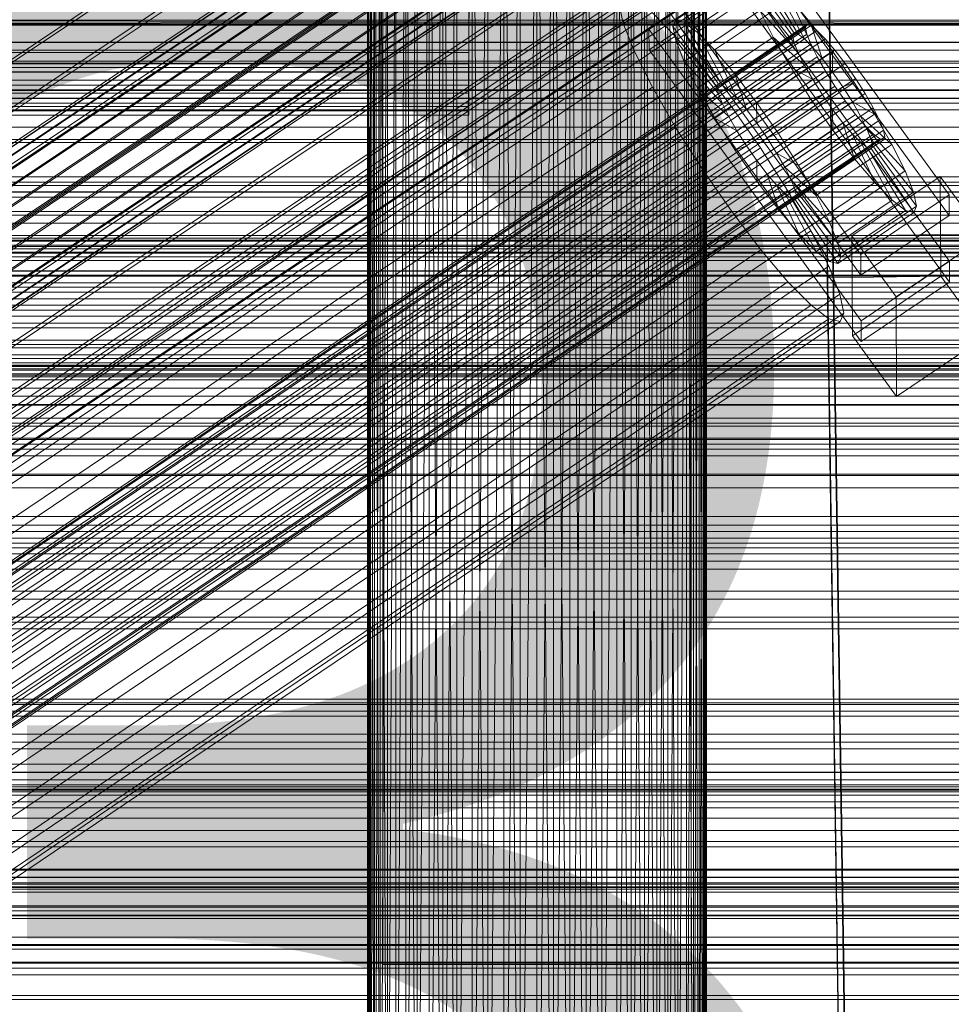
# Model space of a CAD drawing. Header units: millimetres. Extents: x -3490 to 61924, y -72580 to 6847.
# Tile 242 of 256: x 253 to 374, y -33995 to -33867. Entities that reach past the tile are written whole.
import ezdxf

# ---------------------------------------------------------------- set-up
doc = ezdxf.new("R2010")
doc.units = ezdxf.units.MM
for name, color, linetype, lineweight in [('COTAS_O', 1, 'Continuous', 0), ('COTAS_P', 1, 'Continuous', 0), ('frontal_briquetadora', 7, 'Continuous', 0), ('frontal_C01', 7, 'Continuous', 0), ('frontal_C02', 7, 'Continuous', 0), ('frontal_C03', 7, 'Continuous', 0), ('frontal_secador', 7, 'Continuous', 0)]:
    doc.layers.add(name, color=color, linetype=linetype, lineweight=lineweight)
doc.dimstyles.new('R19_100', dxfattribs={"dimtxt": 250, "dimasz": 150, "dimexe": 150, "dimexo": 80, "dimgap": 100, "dimtad": 1, "dimtih": 1, "dimtoh": 1, "dimdsep": 46, "dimcen": 0.09, "dimadec": 0, "dimazin": 0, "dimtfac": 1, "dimtdec": 4, "dimtofl": 0, "dimtmove": 0, "dimatfit": 3, "dimfxl": 1, "dimtolj": 1, "dimtzin": 0, "dimarcsym": 0})

# ---------------------------------------------------------------- blocks, each defined once
blk = doc.blocks.new('DIM_R29_57')
at = {"layer": 'COTAS_O'}
for p, q in [((-1725, -33700), (-1575, -33655)), ((1725, -33700), (1575, -33655)), ((-1725, -34400), (-1725, -33700)), ((-1725, -33700), (1725, -33700)), ((-1725, -33700), (-1575, -33745)), ((1725, -33700), (1575, -33745)), ((1725, -34400), (1725, -33700))]:
    blk.add_line(p, q, dxfattribs=at)
blk.add_text('3450 O', height=250, dxfattribs=at).set_placement((0, -33600))
blk = doc.blocks.new('DIM_R29_58')
at = {"layer": 'COTAS_P'}
for p, q in [((-150, -32300), (550, -32300)), ((550, -32300), (505, -32450)), ((550, -34900), (550, -32300)), ((550, -32300), (595, -32450)), ((550, -34900), (505, -34750)), ((550, -34900), (595, -34750)), ((-150, -34900), (550, -34900))]:
    blk.add_line(p, q, dxfattribs=at)
blk.add_text('2600 P', height=250, rotation=90, dxfattribs=at).set_placement((450, -33600))
blk = doc.blocks.new('DIM_R29_61')
at = {"layer": 'COTAS_O'}
for p, q in [((-650, -34200), (-500, -34155)), ((650, -34200), (500, -34155)), ((-650, -34900), (-650, -34200)), ((-650, -34200), (650, -34200)), ((-650, -34200), (-500, -34245)), ((650, -34200), (500, -34245)), ((650, -34900), (650, -34200))]:
    blk.add_line(p, q, dxfattribs=at)
blk.add_text('1300 O', height=250, dxfattribs=at).set_placement((0, -34100))

msp = doc.modelspace()

# ---------------------------------------------------------------- linework, layer by layer
at = {"layer": 'frontal_briquetadora'}
for p, q in [((300, -33818), (300, -33990)), ((340, -33818), (340, -33990)), ((298.106, -33820), (298, -34060)), ((298, -33820), (298, -34060)), ((298, -33820), (298.106, -34060)), ((298.423, -33820), (298.106, -34060)), ((298.106, -33820), (298.106, -34060)), ((298.106, -33820), (298.423, -34060)), ((298.947, -33820), (298.423, -34060)), ((298.423, -33820), (298.423, -34060)), ((298.423, -33820), (298.947, -34060)), ((299.675, -33820), (298.947, -34060)), ((298.947, -33820), (298.947, -34060)), ((298.947, -33820), (299.675, -34060)), ((300.598, -33820), (299.675, -34060)), ((299.675, -33820), (299.675, -34060)), ((299.675, -33820), (300.598, -34060)), ((301.708, -33820), (300.598, -34060)), ((300.598, -33820), (300.598, -34060)), ((302.994, -33820), (301.708, -34060)), ((301.708, -33820), (301.708, -34060)), ((304.444, -33820), (302.994, -34060)), ((302.994, -33820), (302.994, -34060)), ((302.994, -33820), (304.444, -34060)), ((306.043, -33820), (304.444, -34060)), ((304.444, -33820), (304.444, -34060)), ((307.777, -33820), (306.043, -34060)), ((306.043, -34060), (306.043, -33820)), ((306.043, -33820), (307.777, -34060)), ((309.629, -33820), (307.777, -34060)), ((307.777, -34060), (307.777, -33820)), ((307.777, -33820), (309.629, -34060)), ((311.581, -33820), (309.629, -34060)), ((309.629, -34060), (309.629, -33820)), ((313.614, -33820), (311.581, -34060)), ((311.581, -34060), (311.581, -33820)), ((311.581, -33820), (313.614, -34060)), ((315.708, -33820), (313.614, -34060)), ((313.614, -34060), (313.614, -33820)), ((317.844, -33820), (315.708, -34060)), ((315.708, -34060), (315.708, -33820)), ((315.708, -33820), (317.844, -34060)), ((320, -33820), (317.844, -34060)), ((317.844, -34060), (317.844, -33820)), ((320, -34060), (320, -33820)), ((322.156, -33820), (320, -34060)), ((322.156, -34060), (320, -33820)), ((322.156, -33820), (322.156, -34060)), ((322.156, -34060), (324.292, -33820)), ((324.292, -34060), (322.156, -33820)), ((324.292, -33820), (324.292, -34060)), ((324.292, -34060), (326.386, -33820)), ((326.386, -34060), (324.292, -33820)), ((326.386, -33820), (326.386, -34060)), ((326.386, -34060), (328.419, -33820)), ((328.419, -34060), (326.386, -33820)), ((328.419, -33820), (328.419, -34060)), ((328.419, -34060), (330.371, -33820)), ((330.371, -33820), (330.371, -34060)), ((330.371, -34060), (332.223, -33820)), ((332.223, -34060), (330.371, -33820)), ((332.223, -33820), (332.223, -34060)), ((332.223, -34060), (333.957, -33820)), ((333.957, -34060), (332.223, -33820)), ((333.957, -33820), (333.957, -34060)), ((333.957, -34060), (335.556, -33820)), ((335.556, -34060), (333.957, -33820)), ((335.556, -33820), (335.556, -34060)), ((337.006, -33820), (335.556, -34060)), ((337.006, -34060), (335.556, -33820)), ((337.006, -33820), (337.006, -34060)), ((338.292, -33820), (337.006, -34060)), ((338.292, -34060), (337.006, -33820)), ((338.292, -33820), (338.292, -34060)), ((339.402, -33820), (338.292, -34060)), ((339.402, -33820), (339.402, -34060)), ((340.325, -33820), (339.402, -34060)), ((340.325, -34060), (339.402, -33820)), ((340.325, -33820), (340.325, -34060)), ((341.053, -33820), (340.325, -34060)), ((340.325, -33820), (341.053, -34060)), ((341.053, -33820), (341.053, -34060)), ((341.577, -33820), (341.053, -34060)), ((341.053, -33820), (341.577, -34060)), ((341.577, -33820), (341.577, -34060)), ((341.894, -33820), (341.577, -34060)), ((341.577, -33820), (341.894, -34060)), ((341.894, -33820), (341.894, -34060)), ((342, -33820), (341.894, -34060)), ((342, -33820), (342, -34060)), ((430, -33867.416), (210, -33867.416)), ((430, -33867.416), (210, -33867.891)), ((430, -33867.891), (210, -33867.416)), ((430, -33867.891), (210, -33867.891)), ((430, -33867.891), (210, -33868.05)), ((430, -33868.05), (210, -33867.891)), ((430, -33868.05), (210, -33868.05)), ((301.981, -33990), (300, -33990)), ((307.53, -33990), (301.981, -33990)), ((315.55, -33990), (307.53, -33990)), ((324.45, -33990), (315.55, -33990)), ((332.47, -33990), (324.45, -33990)), ((338.019, -33990), (332.47, -33990)), ((340, -33990), (338.019, -33990))]:
    msp.add_line(p, q, dxfattribs=at)
at = {"layer": 'frontal_C01'}
for p, q in [((345.969, -33852.21), (373.501, -33890.064)), ((373.513, -33892.761), (345.981, -33854.906)), ((362.033, -33897.801), (334.501, -33859.946)), ((334.539, -33868.574), (346.008, -33860.838)), ((338.005, -33867.395), (347.835, -33860.764)), ((339.088, -33867.656), (348.918, -33861.025)), ((346.008, -33860.838), (373.539, -33898.692)), ((347.835, -33860.764), (353.378, -33869.079)), ((348.918, -33861.025), (353.892, -33869.203)), ((337.64, -33868.21), (347.47, -33861.579)), ((340.816, -33868.977), (350.645, -33862.346)), ((347.47, -33861.579), (353.205, -33869.465)), ((350.645, -33862.346), (354.71, -33869.828)), ((334.513, -33862.643), (362.045, -33900.497)), ((346.02, -33863.534), (334.551, -33871.27)), ((338.017, -33870.047), (347.847, -33863.416)), ((373.551, -33901.388), (346.02, -33863.534)), ((347.847, -33863.416), (353.384, -33870.335)), ((146.872, -33988.618), (331.181, -33864.284)), ((148.32, -33988.968), (332.629, -33864.633)), ((343.069, -33871.266), (352.899, -33864.635)), ((355.525, -33867.737), (352.899, -33864.635)), ((352.899, -33864.635), (355.777, -33870.913)), ((146.383, -33989.708), (330.692, -33865.373)), ((150.629, -33990.733), (334.938, -33866.398)), ((330.692, -33865.373), (331.197, -33867.828)), ((337.95, -33869.458), (334.938, -33866.398)), ((339.111, -33872.779), (348.941, -33866.148)), ((348.941, -33866.148), (353.902, -33871.63)), ((348.941, -33866.148), (350.678, -33869.59)), ((337.64, -33868.21), (338.005, -33867.395)), ((343.549, -33875.71), (338.005, -33867.395)), ((338.005, -33867.395), (339.088, -33867.656)), ((344.062, -33875.834), (339.088, -33867.656)), ((339.088, -33867.656), (340.816, -33868.977)), ((141.045, -34012.589), (354.844, -33868.36)), ((141.218, -34012.202), (355.017, -33867.974)), ((141.731, -34012.326), (355.53, -33868.098)), ((142.549, -34012.952), (356.348, -33868.723)), ((146.887, -33992.163), (331.197, -33867.828)), ((331.197, -33867.828), (332.659, -33871.481)), ((334.551, -33871.27), (334.539, -33868.574)), ((362.071, -33906.429), (334.539, -33868.574)), ((343.376, -33876.097), (337.64, -33868.21)), ((338.017, -33870.047), (337.64, -33868.21)), ((344.88, -33876.46), (340.816, -33868.977)), ((340.816, -33868.977), (343.069, -33871.266)), ((345.695, -33874.368), (355.525, -33867.737)), ((355.017, -33867.974), (354.844, -33868.36)), ((354.844, -33868.36), (355.022, -33869.23)), ((355.53, -33868.098), (355.017, -33867.974)), ((358.345, -33871.44), (355.525, -33867.737)), ((355.525, -33867.737), (357.021, -33872.382)), ((356.348, -33868.723), (355.53, -33868.098)), ((357.415, -33869.808), (356.348, -33868.723)), ((141.224, -34013.458), (355.022, -33869.23)), ((143.617, -34014.036), (357.415, -33869.808)), ((153.641, -33993.793), (337.95, -33869.458)), ((341.461, -33873.605), (337.95, -33869.458)), ((343.554, -33876.967), (338.017, -33870.047)), ((339.111, -33872.779), (338.017, -33870.047)), ((340.848, -33876.221), (350.678, -33869.59)), ((353.205, -33869.465), (343.376, -33876.097)), ((353.378, -33869.079), (343.549, -33875.71)), ((353.892, -33869.203), (344.062, -33875.834)), ((354.71, -33869.828), (344.88, -33876.46)), ((350.678, -33869.59), (354.725, -33873.26)), ((350.678, -33869.59), (352.938, -33873.508)), ((353.205, -33869.465), (353.378, -33869.079)), ((353.384, -33870.335), (353.205, -33869.465)), ((353.378, -33869.079), (353.892, -33869.203)), ((353.892, -33869.203), (354.71, -33869.828)), ((354.71, -33869.828), (355.777, -33870.913)), ((355.022, -33869.23), (355.541, -33870.524)), ((358.659, -33871.277), (357.415, -33869.808)), ((141.742, -34014.753), (355.541, -33870.524)), ((144.861, -34015.505), (358.659, -33871.277)), ((148.35, -33995.816), (332.659, -33871.481)), ((332.659, -33871.481), (334.981, -33876.083)), ((334.551, -33871.27), (362.083, -33909.125)), ((345.947, -33877.544), (343.069, -33871.266)), ((343.069, -33871.266), (345.695, -33874.368)), ((353.384, -33870.335), (343.554, -33876.967)), ((355.777, -33870.913), (345.947, -33877.544)), ((358.345, -33871.44), (348.515, -33878.072)), ((353.902, -33871.63), (353.384, -33870.335)), ((355.541, -33870.524), (356.363, -33872.155)), ((355.777, -33870.913), (357.021, -33872.382)), ((358.357, -33874.137), (358.345, -33871.44)), ((361.166, -33875.493), (358.345, -33871.44)), ((359.995, -33873.031), (358.659, -33871.277)), ((142.565, -34016.383), (356.363, -33872.155)), ((344.073, -33878.261), (339.111, -33872.779)), ((340.848, -33876.221), (339.111, -33872.779)), ((353.902, -33871.63), (344.073, -33878.261)), ((357.021, -33872.382), (347.191, -33879.013)), ((354.725, -33873.26), (353.902, -33871.63)), ((356.363, -33872.155), (357.434, -33874.011)), ((357.021, -33872.382), (358.357, -33874.137)), ((143.635, -34018.239), (357.434, -33874.011)), ((359.995, -33873.031), (146.196, -34017.26)), ((157.152, -33997.94), (341.461, -33873.605)), ((345.231, -33878.556), (341.461, -33873.605)), ((343.108, -33880.139), (352.938, -33873.508)), ((354.725, -33873.26), (344.895, -33879.891)), ((352.938, -33873.508), (355.796, -33875.116)), ((352.938, -33873.508), (355.569, -33877.633)), ((355.796, -33875.116), (354.725, -33873.26)), ((357.434, -33874.011), (358.68, -33875.965)), ((361.332, -33874.951), (359.995, -33873.031)), ((147.533, -34019.179), (361.332, -33874.951)), ((347.191, -33879.013), (345.695, -33874.368)), ((345.695, -33874.368), (348.515, -33878.072)), ((355.796, -33875.116), (345.966, -33881.747)), ((348.527, -33880.768), (358.357, -33874.137)), ((357.042, -33877.07), (355.796, -33875.116)), ((358.357, -33874.137), (359.693, -33876.056)), ((362.578, -33876.905), (361.332, -33874.951)), ((144.881, -34020.193), (358.68, -33875.965)), ((150.672, -34000.418), (334.981, -33876.083)), ((334.981, -33876.083), (338.003, -33881.32)), ((344.895, -33879.891), (340.848, -33876.221)), ((343.108, -33880.139), (340.848, -33876.221)), ((343.549, -33875.71), (343.376, -33876.097)), ((343.376, -33876.097), (343.554, -33876.967)), ((344.062, -33875.834), (343.549, -33875.71)), ((344.88, -33876.46), (344.062, -33875.834)), ((345.947, -33877.544), (344.88, -33876.46)), ((359.693, -33876.056), (349.863, -33882.687)), ((351.336, -33882.124), (361.166, -33875.493)), ((358.68, -33875.965), (360.017, -33877.884)), ((361.166, -33875.493), (359.693, -33876.056)), ((359.693, -33876.056), (360.939, -33878.011)), ((363.797, -33879.619), (361.166, -33875.493)), ((146.218, -34022.113), (360.017, -33877.884)), ((148.779, -34021.134), (362.578, -33876.905)), ((343.554, -33876.967), (344.073, -33878.261)), ((345.739, -33884.264), (355.569, -33877.633)), ((347.191, -33879.013), (345.947, -33877.544)), ((357.042, -33877.07), (347.212, -33883.701)), ((355.569, -33877.633), (357.042, -33877.07)), ((355.569, -33877.633), (358.39, -33881.686)), ((358.378, -33878.99), (357.042, -33877.07)), ((360.017, -33877.884), (361.352, -33879.639)), ((363.648, -33878.761), (362.578, -33876.905)), ((149.85, -34022.989), (363.648, -33878.761)), ((345.231, -33878.556), (160.922, -34002.891)), ((344.073, -33878.261), (344.895, -33879.891)), ((349.002, -33883.974), (345.231, -33878.556)), ((348.527, -33880.768), (347.191, -33879.013)), ((348.515, -33878.072), (348.527, -33880.768)), ((348.515, -33878.072), (351.336, -33882.124)), ((358.378, -33878.99), (348.548, -33885.621)), ((360.939, -33878.011), (351.109, -33884.642)), ((358.39, -33881.686), (358.378, -33878.99)), ((359.714, -33880.744), (358.378, -33878.99)), ((363.797, -33879.619), (360.939, -33878.011)), ((360.939, -33878.011), (362.01, -33879.866)), ((364.471, -33880.391), (363.648, -33878.761)), ((147.554, -34023.867), (361.352, -33879.639)), ((150.672, -34024.62), (364.471, -33880.391)), ((345.966, -33881.747), (343.108, -33880.139)), ((345.739, -33884.264), (343.108, -33880.139)), ((344.895, -33879.891), (345.966, -33881.747)), ((362.01, -33879.866), (352.18, -33886.497)), ((353.967, -33886.25), (363.797, -33879.619)), ((361.352, -33879.639), (362.596, -33881.108)), ((366.057, -33883.536), (362.01, -33879.866)), ((362.01, -33879.866), (362.833, -33881.497)), ((366.057, -33883.536), (363.797, -33879.619)), ((364.989, -33881.686), (364.471, -33880.391)), ((148.798, -34025.337), (362.596, -33881.108)), ((151.191, -34025.914), (364.989, -33881.686)), ((153.694, -34005.655), (338.003, -33881.32)), ((338.003, -33881.32), (341.52, -33886.835)), ((345.966, -33881.747), (347.212, -33883.701)), ((349.863, -33882.687), (348.527, -33880.768)), ((348.56, -33888.317), (358.39, -33881.686)), ((359.714, -33880.744), (349.884, -33887.375)), ((362.833, -33881.497), (353.003, -33888.128)), ((358.39, -33881.686), (361.21, -33885.389)), ((361.21, -33885.389), (359.714, -33880.744)), ((360.958, -33882.213), (359.714, -33880.744)), ((362.596, -33881.108), (363.664, -33882.193)), ((367.794, -33886.978), (362.833, -33881.497)), ((362.833, -33881.497), (363.351, -33882.791)), ((365.168, -33882.556), (364.989, -33881.686)), ((149.865, -34026.421), (363.664, -33882.193)), ((150.683, -34027.046), (364.482, -33882.818)), ((151.196, -34027.17), (364.995, -33882.942)), ((151.369, -34026.784), (365.168, -33882.556)), ((349.863, -33882.687), (351.336, -33882.124)), ((351.109, -33884.642), (349.863, -33882.687)), ((360.958, -33882.213), (351.128, -33888.845)), ((351.336, -33882.124), (353.967, -33886.25)), ((363.351, -33882.791), (353.521, -33889.422)), ((363.836, -33888.492), (360.958, -33882.213)), ((362.025, -33883.298), (360.958, -33882.213)), ((368.888, -33889.711), (363.351, -33882.791)), ((363.351, -33882.791), (363.53, -33883.661)), ((363.664, -33882.193), (364.482, -33882.818)), ((364.482, -33882.818), (364.995, -33882.942)), ((364.995, -33882.942), (365.168, -33882.556)), ((164.693, -34008.309), (349.002, -33883.974)), ((347.212, -33883.701), (345.739, -33884.264)), ((348.56, -33888.317), (345.739, -33884.264)), ((347.212, -33883.701), (348.548, -33885.621)), ((352.519, -33889.49), (349.002, -33883.974)), ((362.025, -33883.298), (352.196, -33889.929)), ((362.843, -33883.923), (353.014, -33890.554)), ((363.357, -33884.047), (353.527, -33890.678)), ((363.53, -33883.661), (353.7, -33890.292)), ((356.228, -33890.167), (366.057, -33883.536)), ((366.09, -33890.781), (362.025, -33883.298)), ((362.843, -33883.923), (362.025, -33883.298)), ((367.817, -33892.101), (362.843, -33883.923)), ((363.357, -33884.047), (362.843, -33883.923)), ((363.53, -33883.661), (363.357, -33884.047)), ((368.9, -33892.362), (363.357, -33884.047)), ((369.265, -33891.547), (363.53, -33883.661)), ((367.794, -33886.978), (366.057, -33883.536)), ((352.18, -33886.497), (351.109, -33884.642)), ((351.109, -33884.642), (353.967, -33886.25)), ((351.38, -33892.021), (361.21, -33885.389)), ((361.21, -33885.389), (363.836, -33888.492)), ((157.211, -34011.17), (341.52, -33886.835)), ((341.52, -33886.835), (345.291, -33892.253)), ((348.548, -33885.621), (348.56, -33888.317)), ((348.548, -33885.621), (349.884, -33887.375)), ((353.003, -33888.128), (352.18, -33886.497)), ((352.18, -33886.497), (356.228, -33890.167)), ((353.967, -33886.25), (356.228, -33890.167)), ((349.884, -33887.375), (351.38, -33892.021)), ((349.884, -33887.375), (351.128, -33888.845)), ((353.521, -33889.422), (353.003, -33888.128)), ((353.003, -33888.128), (357.964, -33893.61)), ((357.964, -33893.61), (367.794, -33886.978)), ((360.882, -33895.415), (372.35, -33887.678)), ((368.888, -33889.711), (367.794, -33886.978)), ((372.35, -33887.678), (372.408, -33900.62)), ((372.35, -33887.678), (378.086, -33895.565)), ((351.38, -33892.021), (348.56, -33888.317)), ((351.128, -33888.845), (354.006, -33895.123)), ((351.128, -33888.845), (352.196, -33889.929)), ((353.7, -33890.292), (353.521, -33889.422)), ((353.521, -33889.422), (359.058, -33896.342)), ((354.006, -33895.123), (363.836, -33888.492)), ((363.836, -33888.492), (366.09, -33890.781)), ((168.21, -34013.824), (352.519, -33889.49)), ((352.196, -33889.929), (356.26, -33897.412)), ((352.196, -33889.929), (353.014, -33890.554)), ((355.541, -33894.727), (352.519, -33889.49)), ((353.014, -33890.554), (357.987, -33898.732)), ((353.014, -33890.554), (353.527, -33890.678)), ((353.527, -33890.678), (353.7, -33890.292)), ((353.527, -33890.678), (359.07, -33898.994)), ((353.7, -33890.292), (359.436, -33898.178)), ((356.228, -33890.167), (357.964, -33893.61)), ((359.058, -33896.342), (368.888, -33889.711)), ((373.501, -33890.064), (362.033, -33897.801)), ((369.265, -33891.547), (368.888, -33889.711)), ((373.513, -33892.761), (373.501, -33890.064)), ((356.26, -33897.412), (366.09, -33890.781)), ((359.436, -33898.178), (369.265, -33891.547)), ((366.09, -33890.781), (367.817, -33892.101)), ((368.9, -33892.362), (369.265, -33891.547)), ((160.982, -34016.588), (345.291, -33892.253)), ((345.291, -33892.253), (349.061, -33897.204)), ((354.006, -33895.123), (351.38, -33892.021)), ((357.987, -33898.732), (367.817, -33892.101)), ((359.07, -33898.994), (368.9, -33892.362)), ((362.045, -33900.497), (373.513, -33892.761)), ((367.817, -33892.101), (368.9, -33892.362)), ((357.964, -33893.61), (359.058, -33896.342)), ((171.232, -34019.061), (355.541, -33894.727)), ((356.26, -33897.412), (354.006, -33895.123)), ((357.863, -33899.328), (355.541, -33894.727)), ((357.646, -33895.444), (375.644, -33895.198)), ((357.646, -33900.836), (357.646, -33895.444)), ((360.514, -34090.554), (357.646, -33895.444)), ((360.939, -33908.356), (360.882, -33895.415)), ((366.618, -33903.301), (360.882, -33895.415)), ((378.086, -33895.565), (366.618, -33903.301)), ((359.058, -33896.342), (359.436, -33898.178)), ((164.752, -34021.539), (349.061, -33897.204)), ((349.061, -33897.204), (352.572, -33901.351)), ((357.987, -33898.732), (356.26, -33897.412)), ((359.436, -33898.178), (359.07, -33898.994)), ((362.033, -33897.801), (362.045, -33900.497)), ((173.554, -34023.663), (357.863, -33899.328)), ((359.326, -33902.981), (357.863, -33899.328)), ((359.07, -33898.994), (357.987, -33898.732)), ((373.539, -33898.692), (362.071, -33906.429)), ((373.551, -33901.388), (373.539, -33898.692)), ((375.644, -33900.591), (357.646, -33900.836)), ((360.514, -34095.947), (357.646, -33900.836)), ((372.408, -33900.62), (360.939, -33908.356)), ((378.143, -33908.506), (372.408, -33900.62)), ((168.263, -34025.686), (352.572, -33901.351)), ((352.572, -33901.351), (355.584, -33904.411)), ((362.083, -33909.125), (373.551, -33901.388)), ((175.016, -34027.316), (359.326, -33902.981)), ((359.83, -33905.436), (359.326, -33902.981)), ((366.618, -33903.301), (366.675, -33916.243)), ((171.275, -34028.746), (355.584, -33904.411)), ((355.584, -33904.411), (357.893, -33906.176)), ((175.521, -34029.771), (359.83, -33905.436)), ((359.341, -33906.526), (359.83, -33905.436)), ((173.584, -34030.511), (357.893, -33906.176)), ((175.032, -34030.861), (359.341, -33906.526)), ((357.893, -33906.176), (359.341, -33906.526)), ((362.071, -33906.429), (362.083, -33909.125)), ((360.939, -33908.356), (366.675, -33916.243)), ((366.675, -33916.243), (378.143, -33908.506)), ((980, -33912.304), (-980, -33912.304)), ((980, -33917.304), (-980, -33917.304))]:
    msp.add_line(p, q, dxfattribs=at)
at = {"layer": 'frontal_C02'}
for p, q in [((141.045, -33957.913), (354.844, -33814.938)), ((141.218, -33957.459), (355.017, -33814.483)), ((141.731, -33957.515), (355.53, -33814.539)), ((142.549, -33958.077), (356.348, -33815.102)), ((141.224, -33958.847), (355.022, -33815.872)), ((143.617, -33959.108), (357.415, -33816.133)), ((153.641, -33938.604), (337.95, -33815.35)), ((141.742, -33960.197), (355.541, -33817.222)), ((144.861, -33960.537), (358.659, -33817.561)), ((142.565, -33961.871), (356.363, -33818.895)), ((148.35, -33941.678), (332.659, -33818.423)), ((359.995, -33819.291), (146.196, -33962.266)), ((157.152, -33942.637), (341.461, -33819.382)), ((143.635, -33963.754), (357.434, -33820.779)), ((147.533, -33964.178), (361.332, -33821.203)), ((144.881, -33965.719), (358.68, -33822.743)), ((148.779, -33966.143), (362.578, -33823.168)), ((150.672, -33946.401), (334.981, -33823.147)), ((146.218, -33967.631), (360.017, -33824.656)), ((149.85, -33968.027), (363.648, -33825.051)), ((345.231, -33824.263), (160.922, -33947.518)), ((147.554, -33969.361), (361.352, -33826.385)), ((150.672, -33969.7), (364.471, -33826.725)), ((148.798, -33970.789), (362.596, -33827.814)), ((151.191, -33971.05), (364.989, -33828.075)), ((149.865, -33971.82), (363.664, -33828.845)), ((151.369, -33971.984), (365.168, -33829.009)), ((153.694, -33951.717), (338.003, -33828.462)), ((150.683, -33972.383), (364.482, -33829.407)), ((151.196, -33972.439), (364.995, -33829.463)), ((164.693, -33952.915), (349.002, -33829.66)), ((157.211, -33957.262), (341.52, -33834.007)), ((168.21, -33958.46), (352.519, -33835.205)), ((160.982, -33962.659), (345.291, -33839.404)), ((171.232, -33963.775), (355.541, -33840.521)), ((360.514, -34034.881), (357.646, -33841.476)), ((164.752, -33967.54), (349.061, -33844.285)), ((173.554, -33968.499), (357.863, -33845.244)), ((168.263, -33971.572), (352.572, -33848.318)), ((360.514, -34040.842), (357.646, -33847.437)), ((175.016, -33972.308), (359.326, -33849.053)), ((171.275, -33974.481), (355.584, -33851.227)), ((175.521, -33974.944), (359.83, -33851.689)), ((173.584, -33976.069), (357.893, -33852.814)), ((175.032, -33976.227), (359.341, -33852.972)), ((311.15, -33861.944), (311.15, -33867.961)), ((311.15, -33871.585), (311.15, -33866.164)), ((-311.15, -33867.961), (311.15, -33867.961)), ((311.15, -33867.961), (311.15, -33873.052)), ((-311.15, -33871.585), (311.15, -33871.585)), ((311.15, -33875.833), (311.15, -33871.585)), ((-311.15, -33873.052), (311.15, -33873.052)), ((311.15, -33873.052), (311.15, -33876.871)), ((-450, -33876.51), (450, -33876.51)), ((-311.15, -33875.833), (311.15, -33875.833)), ((311.15, -33878.619), (311.15, -33875.833)), ((-311.15, -33876.871), (311.15, -33876.871)), ((311.15, -33876.871), (311.15, -33879.156)), ((-311.15, -33878.619), (311.15, -33878.619)), ((-311.15, -33879.156), (311.15, -33879.156)), ((311.15, -33879.752), (311.15, -33878.619)), ((311.15, -33879.156), (311.15, -33879.752)), ((-311.15, -33879.752), (311.15, -33879.752)), ((450, -33888.432), (-450, -33888.432)), ((450, -33909.919), (-450, -33909.919)), ((-450, -33921.841), (450, -33921.841)), ((430, -33967.57), (-430, -33967.57)), ((430, -33972.57), (-430, -33972.57))]:
    msp.add_line(p, q, dxfattribs=at)
at = {"layer": 'frontal_C03'}
for p, q in [((1250, -33867.932), (-1250, -33867.932)), ((1250, -33870.24), (-1250, -33870.24)), ((-1250, -33871.297), (1250, -33871.297)), ((-1250, -33872.731), (1250, -33872.731)), ((-1250, -33873.529), (1250, -33873.529)), ((-1250, -33874.113), (1250, -33874.113)), ((1250, -33874.149), (-1250, -33874.149)), ((1250, -33875.207), (-1250, -33875.207)), ((-1250, -33876.451), (1250, -33876.451)), ((1250, -33877.514), (-1250, -33877.514)), ((-1250, -33877.581), (1250, -33877.581)), ((1250, -33878.167), (-1250, -33878.167)), ((1250, -33879.049), (-1250, -33879.049)), ((-1250, -33881.3), (1250, -33881.3)), ((-1250, -33882.897), (1250, -33882.897)), ((-1500, -33883.261), (1500, -33883.261)), ((-1250, -33887.744), (1250, -33887.744)), ((1250, -33888.855), (-1250, -33888.855)), ((-1250, -33889.699), (1250, -33889.699)), ((1250, -33889.737), (-1250, -33889.737)), ((1250, -33890.39), (-1250, -33890.39)), ((1500, -33892.245), (-1500, -33892.245)), ((1250, -33892.697), (-1250, -33892.697)), ((-1250, -33893.755), (1250, -33893.755)), ((-1268, -33895.717), (1268, -33895.717)), ((-1250, -33895.344), (1250, -33895.344)), ((-1268, -33895.941), (1268, -33895.941)), ((-1268, -33896.106), (1268, -33896.106)), ((-1268, -33896.763), (1268, -33896.763)), ((-1268, -33897.081), (1268, -33897.081)), ((1250, -33896.607), (-1250, -33896.607)), ((-1268, -33898.127), (1268, -33898.127)), ((1250, -33897.525), (-1250, -33897.525)), ((1250, -33897.664), (-1250, -33897.664)), ((-1268, -33898.576), (1268, -33898.576)), ((-1268, -33899.939), (1268, -33899.939)), ((-1268, -33900.489), (1268, -33900.489)), ((1250, -33899.972), (-1250, -33899.972)), ((1250, -33900.625), (-1250, -33900.625)), ((-1268, -33902.077), (1268, -33902.077)), ((1250, -33901.506), (-1250, -33901.506)), ((1268, -33902.69), (-1268, -33902.69)), ((-1268, -33904.394), (1268, -33904.394)), ((-1250, -33903.582), (1250, -33903.582)), ((-1268, -33905.029), (1268, -33905.029)), ((-1250, -33905.841), (1250, -33905.841)), ((-1268, -33906.733), (1268, -33906.733)), ((-1268, -33907.346), (1268, -33907.346)), ((-1268, -33908.934), (1268, -33908.934)), ((-1268, -33909.484), (1268, -33909.484)), ((-1268, -33910.847), (1268, -33910.847)), ((-1268, -33911.296), (1268, -33911.296)), ((-1268, -33912.342), (1268, -33912.342)), ((1250, -33911.313), (-1250, -33911.313)), ((-1250, -33911.898), (1250, -33911.898)), ((1250, -33912.194), (-1250, -33912.194)), ((-1268, -33912.66), (1268, -33912.66)), ((-1268, -33913.317), (1268, -33913.317)), ((-1268, -33913.482), (1268, -33913.482)), ((-1268, -33913.706), (1268, -33913.706)), ((1250, -33912.848), (-1250, -33912.848)), ((-1250, -33914.079), (1250, -33914.079)), ((1250, -33915.155), (-1250, -33915.155)), ((-1250, -33916.212), (1250, -33916.212)), ((1500, -33917.367), (-1500, -33917.367)), ((1250, -33919.065), (-1250, -33919.065)), ((-1250, -33919.724), (1250, -33919.724)), ((1250, -33920.122), (-1250, -33920.122)), ((-1250, -33921.679), (1250, -33921.679)), ((1250, -33922.429), (-1250, -33922.429)), ((1250, -33923.083), (-1250, -33923.083)), ((1250, -33923.964), (-1250, -33923.964)), ((-1500, -33926.351), (1500, -33926.351)), ((-1250, -33926.526), (1250, -33926.526)), ((-1250, -33928.123), (1250, -33928.123)), ((-1250, -33931.843), (1250, -33931.843)), ((-1250, -33932.972), (1250, -33932.972)), ((1250, -33933.77), (-1250, -33933.77)), ((1250, -33934.652), (-1250, -33934.652)), ((-1250, -33935.31), (1250, -33935.31)), ((-1250, -33935.894), (1250, -33935.894)), ((-1250, -33936.692), (1250, -33936.692)), ((1250, -33937.613), (-1250, -33937.613)), ((-1250, -33938.67), (1250, -33938.67)), ((1250, -33941.522), (-1250, -33941.522)), ((1250, -33942.579), (-1250, -33942.579)), ((1250, -33944.887), (-1250, -33944.887)), ((1250, -33945.54), (-1250, -33945.54)), ((1250, -33946.422), (-1250, -33946.422)), ((-1500, -33955.526), (1500, -33955.526)), ((1250, -33956.228), (-1250, -33956.228)), ((1250, -33957.109), (-1250, -33957.109)), ((1250, -33957.763), (-1250, -33957.763)), ((1250, -33960.07), (-1250, -33960.07)), ((-1250, -33961.128), (1250, -33961.128)), ((1250, -33963.98), (-1250, -33963.98)), ((1250, -33965.037), (-1250, -33965.037)), ((1500, -33966.934), (-1500, -33966.934)), ((1500, -33967.219), (-1500, -33967.219)), ((1250, -33967.345), (-1250, -33967.345)), ((1250, -33967.998), (-1250, -33967.998)), ((1250, -33968.879), (-1250, -33968.879)), ((-1500, -33978.628), (1500, -33978.628)), ((1250, -33978.686), (-1250, -33978.686)), ((1250, -33979.567), (-1250, -33979.567)), ((1250, -33980.221), (-1250, -33980.221)), ((1250, -33982.528), (-1250, -33982.528)), ((-1250, -33983.585), (1250, -33983.585)), ((1250, -33986.437), (-1250, -33986.437)), ((1250, -33987.495), (-1250, -33987.495)), ((1250, -33989.802), (-1250, -33989.802)), ((1250, -33990.456), (-1250, -33990.456)), ((1250, -33991.337), (-1250, -33991.337))]:
    msp.add_line(p, q, dxfattribs=at)
at = {"layer": 'frontal_secador'}
for p, q in [((1250, -33870.291), (-1250, -33870.291)), ((1250, -33873), (-1250, -33873)), ((-1250, -33956), (1250, -33956)), ((-1250, -33962), (1250, -33962)), ((-1250, -33965), (1250, -33965)), ((1250, -33966), (-1250, -33966)), ((-1250, -33966.659), (1250, -33966.659)), ((1250, -33969.659), (-1250, -33969.659)), ((-1250, -33971), (1250, -33971)), ((1250, -33974), (-1250, -33974)), ((-1250, -33974.728), (1250, -33974.728)), ((-1250, -33977.588), (1250, -33977.588)), ((1250, -33977.611), (-1250, -33977.611)), ((1250, -33977.728), (-1250, -33977.728)), ((-1250, -33979.387), (1250, -33979.387)), ((1250, -33979.918), (-1250, -33979.918)), ((-1250, -33980), (1250, -33980)), ((1250, -33980.588), (-1250, -33980.588)), ((1250, -33982.387), (-1250, -33982.387)), ((1250, -33983), (-1250, -33983)), ((-1250, -33983.65), (1250, -33983.65)), ((1250, -33984), (-1250, -33984)), ((1250, -33987.382), (-1250, -33987.382)), ((-1250, -33988), (1250, -33988)), ((1250, -33989.689), (-1250, -33989.689)), ((1250, -33994), (-1250, -33994)), ((1250, -33994.545), (-1250, -33994.545))]:
    msp.add_line(p, q, dxfattribs=at)

# ---------------------------------------------------------------- dimensions: what is measured, and where the dimension line sits
at = {"layer": 'COTAS_O'}
for p1, p2, picture, middle in [((-1725, -34400), (1725, -34400), 'DIM_R29_57', (0, -33700)), ((-650, -34900), (650, -34900), 'DIM_R29_61', (0, -34200))]:
    dim = msp.add_aligned_dim(p1=p1, p2=p2, distance=700, text='<> O', dimstyle='R19_100', dxfattribs=at)
    dim.commit()
    dim.dimension.update_dxf_attribs({"geometry": picture, "text_midpoint": middle})
at = {"layer": 'COTAS_P'}
dim = msp.add_aligned_dim(p1=(-150, -34900), p2=(-150, -32300), distance=-700, text='<> P', dimstyle='R19_100', dxfattribs=at)
dim.commit()
dim.dimension.update_dxf_attribs({"geometry": 'DIM_R29_58', "text_midpoint": (550, -33600)})

doc.saveas('drawing.dxf')
